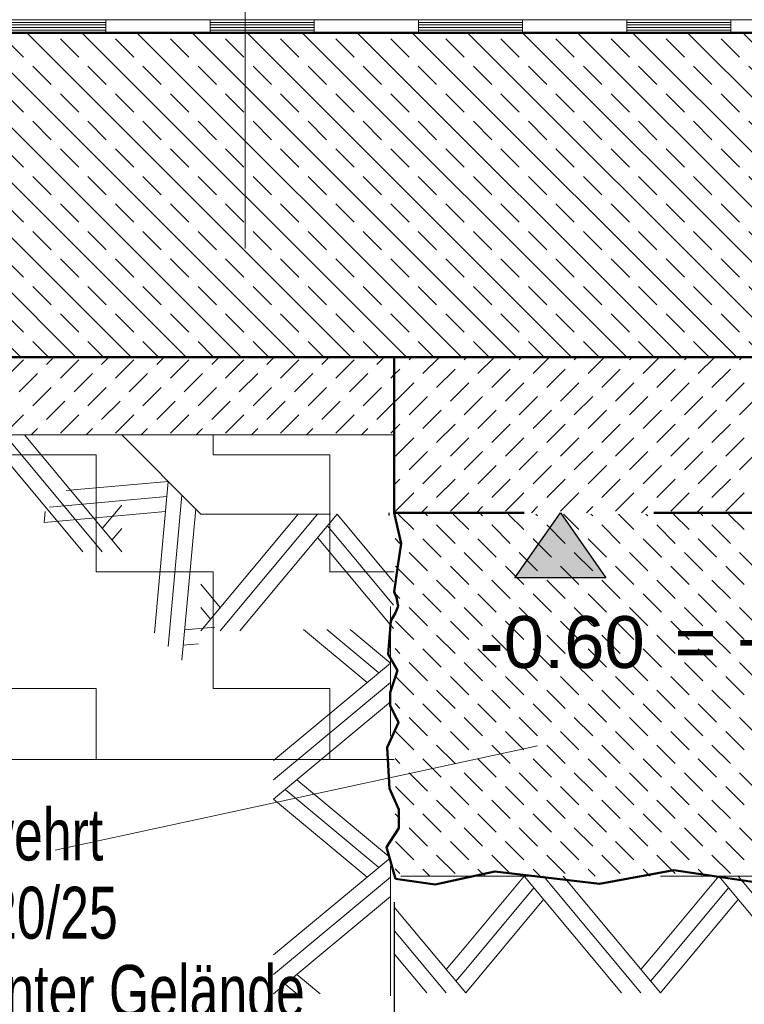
# Model space of a CAD drawing. Header units: metres. Extents: x 1316.5 to 1415.3, y -94.1 to -52.
# Tile 238 of 256: x 1392.421 to 1392.979, y -71.253 to -70.494. Entities that reach past the tile are written whole.
import ezdxf

# ---------------------------------------------------------------- set-up
doc = ezdxf.new("R2010")
doc.units = ezdxf.units.M
doc.header["$PDMODE"] = 65
for name, pattern in [('AUSGEZOGEN', [0]), ('PUNKT2_S9', [0.0015, 0, -0.0015]), ('STRICHLINIE2_S3', [0.055, 0.04, -0.015]), ('STRICHLINIE_S4', [0.008, 0.006, -0.002]), ('STRICHPUNKT2_S5', [0.1, 0.07, -0.01, 0.01, -0.01])]:
    doc.linetypes.add(name, pattern=pattern)
doc.layers.add('XR$1$_43212', color=7, linetype='Continuous')
for name, color, linetype, lineweight in [('XR$1$Allgemein', 4, 'AUSGEZOGEN', 13), ('XR$1$Legende', 4, 'AUSGEZOGEN', 13), ('XR$1$Maßlinie 1_50', 7, 'AUSGEZOGEN', 25), ('XR$1$Muster', 4, 'AUSGEZOGEN', 13), ('XR$1$Schraffur', 4, 'AUSGEZOGEN', 13), ('XR$1$Text 1_100', 3, 'AUSGEZOGEN', 18), ('XR$1$Text 1_50', 3, 'AUSGEZOGEN', 18), ('XR$1$Wand', 1, 'AUSGEZOGEN', 50), ('XR$1$Wand Mauerwerk tr_1', 42, 'AUSGEZOGEN', 18)]:
    doc.layers.add(name, color=color, linetype=linetype, lineweight=lineweight)
doc.styles.add('ARIAL', font='arial.ttf')
doc.dimstyles.new('DIMSTYLE_4', dxfattribs={"dimtxt": 0.04, "dimasz": 0.03, "dimexe": 0, "dimexo": 1e-06, "dimgap": 0.02, "dimtad": 2, "dimdec": 1, "dimlfac": 100, "dimrnd": 0.5, "dimzin": 4, "dimdsep": 46, "dimtxsty": 'ARIAL', "dimblk1": 'ALL_ML_KREIS', "dimblk2": 'ALL_ML_KREIS', "dimsah": 1, "dimcen": 0, "dimse1": 1, "dimse2": 1, "dimclrd": 7, "dimclre": 7, "dimclrt": 7, "dimadec": 0, "dimazin": 0, "dimtfac": 1, "dimtdec": 0, "dimtix": 1, "dimtmove": 2, "dimatfit": 3, "dimfxl": 0, "dimtzin": 0, "dimlwd": 0, "dimlwe": 25, "dimarcsym": 0})

# ---------------------------------------------------------------- blocks, each defined once
blk = doc.blocks.new('MUSTERELEMENT_20')
at = {"layer": 'XR$1$Muster', "color": 4, "linetype": 'AUSGEZOGEN', "lineweight": 13, "transparency": 33554687}
for p, q in [((1392.40723, -70.49453), (1392.56772, -70.49453)), ((1392.40723, -70.49653), (1392.48747, -70.49653)), ((1392.40723, -70.49853), (1392.48747, -70.49853)), ((1392.40723, -70.50053), (1392.48747, -70.50053)), ((1392.48747, -70.49453), (1392.48747, -70.50453)), ((1392.56772, -70.49453), (1392.7282, -70.49453)), ((1392.56772, -70.49453), (1392.56772, -70.50453)), ((1392.56772, -70.49453), (1392.56772, -70.50453)), ((1392.56772, -70.49653), (1392.64796, -70.49653)), ((1392.56772, -70.49853), (1392.64796, -70.49853)), ((1392.56772, -70.50053), (1392.64796, -70.50053)), ((1392.64796, -70.49453), (1392.64796, -70.50453)), ((1392.7282, -70.49453), (1392.88869, -70.49453)), ((1392.7282, -70.49453), (1392.7282, -70.50453)), ((1392.7282, -70.49453), (1392.7282, -70.50453)), ((1392.7282, -70.49653), (1392.80845, -70.49653)), ((1392.7282, -70.49853), (1392.80845, -70.49853)), ((1392.7282, -70.50053), (1392.80845, -70.50053)), ((1392.80845, -70.49453), (1392.80845, -70.50453)), ((1392.88869, -70.49453), (1393.04918, -70.49453)), ((1392.88869, -70.49453), (1392.88869, -70.50453)), ((1392.88869, -70.49453), (1392.88869, -70.50453)), ((1392.88869, -70.49653), (1392.96893, -70.49653)), ((1392.88869, -70.49853), (1392.96893, -70.49853)), ((1392.88869, -70.50053), (1392.96893, -70.50053)), ((1392.96893, -70.49453), (1392.96893, -70.50453)), ((1392.40723, -70.50253), (1392.48747, -70.50253)), ((1392.40723, -70.50453), (1392.56772, -70.50453)), ((1392.56772, -70.50253), (1392.64796, -70.50253)), ((1392.56772, -70.50453), (1392.7282, -70.50453)), ((1392.7282, -70.50253), (1392.80845, -70.50253)), ((1392.7282, -70.50453), (1392.88869, -70.50453)), ((1392.88869, -70.50253), (1392.96893, -70.50253)), ((1392.88869, -70.50453), (1393.04918, -70.50453))]:
    blk.add_line(p, q, dxfattribs=at)
blk = doc.blocks.new('MUSTERELEMENT_21')
at = {"layer": 'XR$1$Wand', "color": 52, "linetype": 'AUSGEZOGEN', "lineweight": 13, "transparency": 33554687}
for p, q in [((1392.80966, -71.15453), (1392.76466, -71.20853)), ((1392.88466, -71.24453), (1392.80966, -71.15453)), ((1392.89966, -71.24453), (1392.82466, -71.15453)), ((1392.91466, -71.24453), (1392.83966, -71.15453)), ((1392.95966, -71.15453), (1392.91466, -71.20853)), ((1393.03466, -71.24453), (1392.95966, -71.15453)), ((1393.04966, -71.24453), (1392.97466, -71.15453)), ((1393.06466, -71.24453), (1392.98966, -71.15453)), ((1393.10966, -71.15453), (1393.06466, -71.20853)), ((1393.18466, -71.24453), (1393.10966, -71.15453)), ((1393.19966, -71.24453), (1393.12466, -71.15453)), ((1393.21466, -71.24453), (1393.13966, -71.15453)), ((1392.81716, -71.16353), (1392.76466, -71.22653)), ((1392.96716, -71.16353), (1392.91466, -71.22653)), ((1393.11716, -71.16353), (1393.06466, -71.22653)), ((1392.82466, -71.17253), (1392.76466, -71.24453)), ((1392.97466, -71.17253), (1392.91466, -71.24453)), ((1393.12466, -71.17253), (1393.06466, -71.24453)), ((1392.76466, -71.24453), (1392.70966, -71.17853)), ((1392.74966, -71.24453), (1392.70966, -71.19653)), ((1392.73466, -71.24453), (1392.70966, -71.21453)), ((1392.76466, -71.20853), (1392.74966, -71.22653)), ((1392.91466, -71.20853), (1392.89966, -71.22653)), ((1393.06466, -71.20853), (1393.04966, -71.22653)), ((1393.21466, -71.20853), (1393.19966, -71.22653)), ((1392.76466, -71.22653), (1392.75716, -71.23553)), ((1392.91466, -71.22653), (1392.90716, -71.23553)), ((1393.06466, -71.22653), (1393.05716, -71.23553)), ((1393.21466, -71.22653), (1393.20716, -71.23553))]:
    blk.add_line(p, q, dxfattribs=at)
blk = doc.blocks.new('MUSTERELEMENT_25')
at = {"layer": 'XR$1$Wand', "color": 52, "linetype": 'AUSGEZOGEN', "lineweight": 13, "transparency": 33554687}
for p, q in [((1392.56058, -70.96544), (1392.63558, -70.87544)), ((1392.57558, -70.96544), (1392.65058, -70.87544)), ((1392.59058, -70.96544), (1392.66558, -70.87544)), ((1392.66558, -70.87544), (1392.70909, -70.92766)), ((1392.65808, -70.88444), (1392.70909, -70.94566)), ((1392.65058, -70.89344), (1392.70909, -70.96366)), ((1392.56058, -70.92944), (1392.57558, -70.94744)), ((1392.56058, -70.94744), (1392.56808, -70.95644))]:
    blk.add_line(p, q, dxfattribs=at)
blk = doc.blocks.new('MUSTERELEMENT_26')
at = {"layer": 'XR$1$Wand', "color": 52, "linetype": 'AUSGEZOGEN', "lineweight": 13, "transparency": 33554687}
for p, q in [((1392.53542, -70.85028), (1392.46541, -70.85665)), ((1392.52481, -70.96696), (1392.53542, -70.85028)), ((1392.46541, -70.85665), (1392.45676, -70.85743)), ((1392.53435, -70.86195), (1392.45268, -70.86937)), ((1392.53542, -70.97756), (1392.54602, -70.86089)), ((1392.43996, -70.8821), (1392.44074, -70.87345)), ((1392.53329, -70.87362), (1392.43996, -70.8821)), ((1392.45268, -70.86937), (1392.44403, -70.87016)), ((1392.57148, -70.96271), (1392.54814, -70.96483)), ((1392.55875, -70.97544), (1392.54708, -70.9765))]:
    blk.add_line(p, q, dxfattribs=at)
blk.add_lwpolyline([(1392.54602, -70.98817), (1392.54602, -70.98817), (1392.55663, -70.8715)], dxfattribs=at)
blk = doc.blocks.new('MUSTERELEMENT_27')
at = {"layer": 'XR$1$Wand', "color": 52, "linetype": 'AUSGEZOGEN', "lineweight": 13, "transparency": 33554687}
for p, q in [((1391.79466, -70.81453), (1391.76924, -70.84504)), ((1391.86966, -70.90453), (1391.79466, -70.81453)), ((1391.88466, -70.90453), (1391.80966, -70.81453)), ((1391.89966, -70.90453), (1391.82466, -70.81453)), ((1391.94466, -70.81453), (1391.89966, -70.86853)), ((1392.01966, -70.90453), (1391.94466, -70.81453)), ((1392.03466, -70.90453), (1391.95966, -70.81453)), ((1392.04966, -70.90453), (1391.97466, -70.81453)), ((1392.09466, -70.81453), (1392.04966, -70.86853)), ((1392.16966, -70.90453), (1392.09466, -70.81453)), ((1392.18466, -70.90453), (1392.10966, -70.81453)), ((1392.19966, -70.90453), (1392.12466, -70.81453)), ((1392.24466, -70.81453), (1392.19966, -70.86853)), ((1392.31966, -70.90453), (1392.24466, -70.81453)), ((1392.33466, -70.90453), (1392.25966, -70.81453)), ((1392.34966, -70.90453), (1392.27466, -70.81453)), ((1392.39466, -70.81453), (1392.34966, -70.86853)), ((1392.46966, -70.90453), (1392.39466, -70.81453)), ((1392.48466, -70.90453), (1392.40966, -70.81453)), ((1392.49966, -70.90453), (1392.42466, -70.81453)), ((1391.80216, -70.82353), (1391.76924, -70.86304)), ((1391.95216, -70.82353), (1391.89966, -70.88653)), ((1392.10216, -70.82353), (1392.04966, -70.88653)), ((1392.25216, -70.82353), (1392.19966, -70.88653)), ((1392.40216, -70.82353), (1392.34966, -70.88653)), ((1391.80966, -70.83253), (1391.76924, -70.88104)), ((1391.95966, -70.83253), (1391.89966, -70.90453)), ((1392.10966, -70.83253), (1392.04966, -70.90453)), ((1392.25966, -70.83253), (1392.19966, -70.90453)), ((1392.40966, -70.83253), (1392.34966, -70.90453)), ((1391.89966, -70.86853), (1391.88466, -70.88653)), ((1392.04966, -70.86853), (1392.03466, -70.88653)), ((1392.19966, -70.86853), (1392.18466, -70.88653)), ((1392.34966, -70.86853), (1392.33466, -70.88653)), ((1392.49966, -70.86853), (1392.48466, -70.88653)), ((1391.89966, -70.88653), (1391.89216, -70.89553)), ((1392.04966, -70.88653), (1392.04216, -70.89553)), ((1392.19966, -70.88653), (1392.19216, -70.89553)), ((1392.34966, -70.88653), (1392.34216, -70.89553)), ((1392.49966, -70.88653), (1392.49216, -70.89553))]:
    blk.add_line(p, q, dxfattribs=at)
blk = doc.blocks.new('MUSTERELEMENT_28')
at = {"layer": 'XR$1$Wand', "color": 52, "linetype": 'AUSGEZOGEN', "lineweight": 13, "transparency": 33554687}
for p, q in [((1392.68866, -71.00532), (1392.63972, -70.96453)), ((1392.69766, -70.99782), (1392.65772, -70.96453)), ((1392.70666, -70.99032), (1392.67572, -70.96453)), ((1392.61666, -71.06532), (1392.70666, -70.99032)), ((1392.61666, -71.08032), (1392.70666, -71.00532)), ((1392.61666, -71.09532), (1392.70666, -71.02032)), ((1392.65266, -71.09532), (1392.63466, -71.08032)), ((1392.63466, -71.09532), (1392.62566, -71.08782)), ((1392.68866, -71.15532), (1392.61666, -71.09532)), ((1392.69766, -71.14782), (1392.63466, -71.09532)), ((1392.70666, -71.14032), (1392.65266, -71.09532)), ((1392.61666, -71.21532), (1392.70666, -71.14032)), ((1392.61666, -71.23032), (1392.70666, -71.15532)), ((1392.61666, -71.24532), (1392.70666, -71.17032)), ((1392.65266, -71.24532), (1392.63466, -71.23032)), ((1392.63466, -71.24532), (1392.62566, -71.23782))]:
    blk.add_line(p, q, dxfattribs=at)
blk = doc.blocks.new('COMPLEX_KOTENVERMASSUNG_3')
at = {"layer": 'XR$1$_43212', "linetype": 'AUSGEZOGEN', "lineweight": 25, "transparency": 33554687}
blk.add_hatch(color=7, dxfattribs=at).paths.add_polyline_path([(1392.87264, -70.92453), (1392.80264, -70.92453), (1392.83764, -70.87453)], flags=16)
at = {"layer": 'XR$1$_43212', "color": 7, "linetype": 'AUSGEZOGEN', "lineweight": 25, "transparency": 33554687}
for p, q in [((1392.80264, -70.92453), (1392.83764, -70.87453)), ((1392.83764, -70.87453), (1392.87264, -70.92453)), ((1392.83764, -70.87453), (1392.83764, -70.87453)), ((1392.83764, -70.87453), (1392.83764, -70.87453)), ((1392.83764, -70.87453), (1392.83764, -70.87453)), ((1392.83764, -70.87453), (1392.83764, -70.87453)), ((1392.87264, -70.92453), (1392.80264, -70.92453))]:
    blk.add_line(p, q, dxfattribs=at)
at = {"layer": 'XR$1$_43212', "color": 7, "linetype": 'AUSGEZOGEN', "lineweight": 25, "transparency": 33554687, "insert": (1392.7753, -70.99469), "char_height": 0.04, "width": 0.1472353, "attachment_point": 7, "style": 'ARIAL'}
blk.add_mtext('\\W1.00;-0.60', dxfattribs=at)
blk = doc.blocks.new('ALL_ML_KREIS')
at = {"color": 0, "linetype": 'ByBlock', "lineweight": -2}
for p, q in [((0, -0.5), (0, 0.5)), ((-1, 0), (0.5, 0))]:
    blk.add_line(p, q, dxfattribs=at)
blk.add_circle((0, 0), 0.15, dxfattribs=at)
blk = doc.blocks.new('*D91')
at = {"layer": 'DEFPOINTS', "color": 7, "linetype": 'AUSGEZOGEN', "lineweight": 25, "transparency": 33554687}
for p in [(1392.70966, -71.09653), (1393.20966, -71.21653), (1393.20966, -71.48695)]:
    blk.add_point(p, dxfattribs=at)
at = {"layer": 'XR$1$Maßlinie 1_50', "color": 7, "linetype": 'AUSGEZOGEN', "lineweight": -2, "transparency": 33554687}
blk.add_line((1393.20966, -71.48695), (1392.70966, -71.48695), dxfattribs=at)
at = {"layer": 'XR$1$Maßlinie 1_50', "color": 7, "linetype": 'AUSGEZOGEN', "lineweight": 25, "transparency": 33554687, "xscale": 0.03, "yscale": 0.03, "zscale": 0.03}
for p, rotation in [((1392.70966, -71.48695), 180), ((1393.20966, -71.48695), 360)]:
    blk.add_blockref('ALL_ML_KREIS', p, dxfattribs=dict(at, rotation=rotation))
at = {"layer": 'XR$1$Maßlinie 1_50', "color": 7, "linetype": 'AUSGEZOGEN', "lineweight": 25, "transparency": 33554687, "insert": (1392.95792, -71.45627), "char_height": 0.04, "width": 0.16, "attachment_point": 5, "style": 'ARIAL'}
blk.add_mtext('\\A1;{\\A1;{50\\H0.026400;\\S^ ;}}', dxfattribs=at)
blk = doc.blocks.new('*D97')
at = {"layer": 'DEFPOINTS', "color": 7, "linetype": 'AUSGEZOGEN', "lineweight": 25, "transparency": 33554687}
for p in [(1392.87528, -70.75453), (1391.56539, -71.15453), (1392.40966, -71.15453)]:
    blk.add_point(p, dxfattribs=at)
at = {"layer": 'XR$1$Maßlinie 1_50', "color": 7, "linetype": 'AUSGEZOGEN', "lineweight": -2, "transparency": 33554687}
blk.add_line((1391.56539, -71.15453), (1391.56539, -70.75453), dxfattribs=at)
at = {"layer": 'XR$1$Maßlinie 1_50', "color": 7, "linetype": 'AUSGEZOGEN', "lineweight": 25, "transparency": 33554687, "xscale": 0.03, "yscale": 0.03, "zscale": 0.03}
for p, rotation in [((1391.56539, -70.75453), 90), ((1391.56539, -71.15453), 270)]:
    blk.add_blockref('ALL_ML_KREIS', p, dxfattribs=dict(at, rotation=rotation))
at = {"layer": 'XR$1$Maßlinie 1_50', "color": 7, "linetype": 'AUSGEZOGEN', "lineweight": 25, "transparency": 33554687, "insert": (1391.53471, -70.95627), "char_height": 0.04, "width": 0.16, "attachment_point": 5, "rotation": 90, "style": 'ARIAL'}
blk.add_mtext('\\A1;{\\A1;{40\\H0.026400;\\S^ ;}}', dxfattribs=at)
blk = doc.blocks.new('*D98')
at = {"layer": 'DEFPOINTS', "color": 7, "linetype": 'AUSGEZOGEN', "lineweight": 25, "transparency": 33554687}
for p in [(1392.87528, -70.50453), (1391.56539, -70.75453), (1392.87528, -70.75453)]:
    blk.add_point(p, dxfattribs=at)
at = {"layer": 'XR$1$Maßlinie 1_50', "color": 7, "linetype": 'AUSGEZOGEN', "lineweight": -2, "transparency": 33554687}
blk.add_line((1391.56539, -70.75453), (1391.56539, -70.50453), dxfattribs=at)
at = {"layer": 'XR$1$Maßlinie 1_50', "color": 7, "linetype": 'AUSGEZOGEN', "lineweight": 25, "transparency": 33554687, "xscale": 0.03, "yscale": 0.03, "zscale": 0.03}
for p, rotation in [((1391.56539, -70.50453), 90), ((1391.56539, -70.75453), 270)]:
    blk.add_blockref('ALL_ML_KREIS', p, dxfattribs=dict(at, rotation=rotation))
at = {"layer": 'XR$1$Maßlinie 1_50', "color": 7, "linetype": 'AUSGEZOGEN', "lineweight": 25, "transparency": 33554687, "insert": (1391.53471, -70.63149), "char_height": 0.04, "width": 0.16, "attachment_point": 5, "rotation": 90, "style": 'ARIAL'}
blk.add_mtext('\\A1;{\\A1;{25\\H0.026400;\\S^ ;}}', dxfattribs=at)
blk = doc.blocks.new('*D99')
at = {"layer": 'DEFPOINTS', "color": 7, "linetype": 'AUSGEZOGEN', "lineweight": 25, "transparency": 33554687}
for p in [(1392.87528, -70.27453), (1391.56539, -70.50453), (1392.87528, -70.50453)]:
    blk.add_point(p, dxfattribs=at)
at = {"layer": 'XR$1$Maßlinie 1_50', "color": 7, "linetype": 'AUSGEZOGEN', "lineweight": -2, "transparency": 33554687}
blk.add_line((1391.56539, -70.50453), (1391.56539, -70.27453), dxfattribs=at)
at = {"layer": 'XR$1$Maßlinie 1_50', "color": 7, "linetype": 'AUSGEZOGEN', "lineweight": 25, "transparency": 33554687, "xscale": 0.03, "yscale": 0.03, "zscale": 0.03}
for p, rotation in [((1391.56539, -70.27453), 90), ((1391.56539, -70.50453), 270)]:
    blk.add_blockref('ALL_ML_KREIS', p, dxfattribs=dict(at, rotation=rotation))
at = {"layer": 'XR$1$Maßlinie 1_50', "color": 7, "linetype": 'AUSGEZOGEN', "lineweight": 25, "transparency": 33554687, "insert": (1391.53468, -70.39134), "char_height": 0.04, "width": 0.16, "attachment_point": 5, "rotation": 90, "style": 'ARIAL'}
blk.add_mtext('\\A1;{\\A1;{23\\H0.026400;\\S^ ;}}', dxfattribs=at)

msp = doc.modelspace()

# ---------------------------------------------------------------- hatches: boundary and pattern name
at = {"layer": 'XR$1$Muster', "linetype": 'PUNKT2_S9', "lineweight": 13, "transparency": 33554687}
h = msp.add_hatch(dxfattribs=at)
h.set_pattern_fill('MUSTER', color=35, scale=0.09, style=0, pattern_type=2)
h.set_pattern_definition([(0, (0.18, 0.18), (0.09, 0.09), [0.09, -0.09]), (90, (0.18, 0.18), (-0.09, 0.09), [0.09, -0.09])])
h.paths.add_polyline_path([(1392.70966, -71.06453), (1392.70966, -70.81453), (1391.76528, -70.81453), (1391.76528, -71.06453)], flags=0)
at = {"layer": 'XR$1$Schraffur', "linetype": 'AUSGEZOGEN', "lineweight": 13, "transparency": 33554687}
h = msp.add_hatch(dxfattribs=at)
h.set_pattern_fill('SCHRAFFUR_7', color=52, scale=0.01, angle=90, style=0, pattern_type=2)
h.set_pattern_definition([(135, (0, 0), (-0.02121320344, -0.02121320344), []), (135, (-0.010607, -0.010607), (-0.02121320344, -0.02121320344), [0.02, -0.01])])
h.paths.add_polyline_path([(1391.76528, -70.50453), (1391.76528, -70.75453), (1393.20966, -70.75453), (1393.20966, -70.50453)], flags=0)
h = msp.add_hatch(dxfattribs=at)
h.set_pattern_fill('SCHRAFFUR_10', color=52, scale=0.01, angle=90, style=0, pattern_type=2)
h.set_pattern_definition([(225, (0, 0), (0.02121320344, -0.02121320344), [0.02, -0.01]), (225, (0.010607, -0.010607), (0.02121320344, -0.02121320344), [0.02, -0.01])])
h.paths.add_polyline_path([(1392.70966, -70.81453), (1392.70966, -70.75453), (1391.76528, -70.75453), (1391.76528, -70.81453)], flags=0)
h = msp.add_hatch(dxfattribs=at)
h.set_pattern_fill('SCHRAFFUR_8', color=52, scale=0.01, style=0, pattern_type=2)
h.set_pattern_definition([(45, (0, 0), (-0.02121320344, 0.02121320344), [0.02, -0.01]), (45, (-0.010607, 0.010607), (-0.02121320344, 0.02121320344), [0.02, -0.01])])
h.paths.add_polyline_path([(1392.70966, -70.87453), (1393.20966, -70.87453), (1393.20966, -70.75453), (1392.70966, -70.75453)], flags=0)
h = msp.add_hatch(dxfattribs=at)
h.set_pattern_fill('SCHRAFFUR_8', color=52, scale=0.01, angle=270, style=0, pattern_type=2)
h.set_pattern_definition([(315, (0, 0), (0.02121320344, 0.02121320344), [0.02, -0.01]), (315, (0.010607, 0.010607), (0.02121320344, 0.02121320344), [0.02, -0.01])])
h.paths.add_polyline_path([(1392.71024, -71.15453), (1393.21024, -71.15453), (1393.21024, -70.87544), (1392.71024, -70.87544)], flags=0)

# ---------------------------------------------------------------- linework, layer by layer
at = {"layer": 'XR$1$Allgemein', "color": 7, "linetype": 'AUSGEZOGEN', "lineweight": 13, "transparency": 33554687}
msp.add_line((1391.76528, -70.81453), (1392.70966, -70.81453), dxfattribs=at)
at = {"layer": 'XR$1$Legende', "color": 4, "linetype": 'STRICHLINIE2_S3', "lineweight": 13, "transparency": 33554687}
for p, q in [((1392.49966, -70.81453), (1391.76924, -70.81453)), ((1392.56058, -70.87544), (1392.49966, -70.81453)), ((1392.56058, -70.87544), (1392.70909, -70.87544)), ((1392.70666, -71.24678), (1392.70666, -70.87453)), ((1393.21466, -71.15453), (1392.70966, -71.15453))]:
    msp.add_line(p, q, dxfattribs=at)
at = {"layer": 'XR$1$Muster', "color": 4, "linetype": 'AUSGEZOGEN', "lineweight": 13, "transparency": 33554687}
msp.add_line((1392.70966, -71.06453), (1391.76528, -71.06453), dxfattribs=at)
at = {"layer": 'XR$1$Text 1_100', "color": 3, "linetype": 'AUSGEZOGEN', "lineweight": 18, "transparency": 33554687}
msp.add_line((1392.59489, -69.44541), (1392.59489, -70.67075), dxfattribs=at)
at = {"layer": 'XR$1$Text 1_100', "color": 4, "linetype": 'AUSGEZOGEN', "lineweight": 13, "transparency": 33554687}
msp.add_line((1392.44841, -71.13465), (1392.82002, -71.0541), dxfattribs=at)
at = {"layer": 'XR$1$Text 1_50', "color": 3, "linetype": 'STRICHPUNKT2_S5', "lineweight": 25, "transparency": 33554687}
msp.add_line((1392.70966, -71.17453), (1392.70966, -71.52753), dxfattribs=at)
at = {"layer": 'XR$1$Wand', "color": 1, "linetype": 'AUSGEZOGEN', "lineweight": 50, "transparency": 33554687}
for p, q in [((1393.20966, -70.50453), (1391.76528, -70.50453)), ((1393.20966, -70.75453), (1391.76528, -70.75453)), ((1392.70966, -70.75453), (1392.70966, -70.87453)), ((1392.70966, -70.87453), (1392.71024, -70.87544))]:
    msp.add_line(p, q, dxfattribs=at)
at = {"layer": 'XR$1$Wand', "color": 1, "linetype": 'STRICHLINIE_S4', "lineweight": 50, "transparency": 33554687}
msp.add_line((1393.20966, -70.87453), (1392.70966, -70.87453), dxfattribs=at)
at = {"layer": 'XR$1$Wand', "color": 1, "linetype": 'AUSGEZOGEN', "lineweight": 50, "transparency": 33554687}
for points in [[(1392.70966, -70.87453), (1392.71498, -70.89822), (1392.71245, -70.9153), (1392.70966, -70.93555), (1392.71133, -70.93987), (1392.71257, -70.9465), (1392.71071, -70.95158), (1392.70687, -70.9578), (1392.7049, -70.98347), (1392.71202, -70.99613), (1392.70649, -71.01313), (1392.70649, -71.02313), (1392.71281, -71.03606), (1392.70404, -71.05538), (1392.70602, -71.08701), (1392.71313, -71.10322), (1392.71313, -71.10752), (1392.71313, -71.11752), (1392.70359, -71.13224), (1392.71059, -71.15674)], [(1392.71059, -71.15674), (1392.74114, -71.16087), (1392.78711, -71.15099), (1392.86768, -71.16038), (1392.92501, -71.15), (1393.01151, -71.16285), (1393.06538, -71.15099), (1393.13903, -71.15889), (1393.1761, -71.1495), (1393.20966, -71.15453), (1393.21274, -71.12556), (1393.2061, -71.10753), (1393.21211, -71.06957), (1393.20642, -71.0411), (1393.22004, -70.98136), (1393.20423, -70.94626), (1393.21466, -70.89485), (1393.21824, -70.8815), (1393.20997, -70.87453), (1393.20966, -70.87453)]]:
    msp.add_lwpolyline(points, dxfattribs=at)
msp.add_lwpolyline([(1392.71435, -70.88841), (1392.71435, -70.88841)], close=True, dxfattribs=at)
at = {"layer": 'XR$1$Wand Mauerwerk tr_1', "color": 7, "linetype": 'AUSGEZOGEN', "lineweight": 25, "transparency": 33554687}
msp.add_line((1392.70532, -70.87453), (1392.70532, -70.87654), dxfattribs=at)

# ---------------------------------------------------------------- block references
at = {"layer": 'XR$1$_43212', "color": 7, "linetype": 'AUSGEZOGEN', "lineweight": 25, "transparency": 33554687}
msp.add_blockref('COMPLEX_KOTENVERMASSUNG_3', (0, 0), dxfattribs=at)
at = {"layer": 'XR$1$Muster', "color": 4, "linetype": 'AUSGEZOGEN', "lineweight": 13, "transparency": 33554687}
msp.add_blockref('MUSTERELEMENT_20', (0, 0), dxfattribs=at)
at = {"layer": 'XR$1$Wand', "color": 52, "linetype": 'AUSGEZOGEN', "lineweight": 13, "transparency": 33554687}
for name in ['MUSTERELEMENT_27', 'MUSTERELEMENT_26', 'MUSTERELEMENT_25', 'MUSTERELEMENT_28', 'MUSTERELEMENT_21']:
    msp.add_blockref(name, (0, 0), dxfattribs=at)

# ---------------------------------------------------------------- texts
at = {"layer": 'XR$1$Text 1_100', "color": 3, "linetype": 'AUSGEZOGEN', "lineweight": 25, "transparency": 33554687, "insert": (1392.92542, -70.99464), "char_height": 0.04, "width": 0.2566791, "attachment_point": 7, "style": 'ARIAL'}
msp.add_mtext('\\W1.00;= + 33.00', dxfattribs=at)
at = {"layer": 'XR$1$Text 1_100', "color": 3, "linetype": 'AUSGEZOGEN', "lineweight": 18, "transparency": 33554687, "insert": (1392.05732, -71.10249), "char_height": 0.04, "width": 0.6000601, "attachment_point": 1, "line_spacing_factor": 0.903614, "style": 'ARIAL'}
msp.add_mtext('\\A1;{\\fArial|i0|b0;\\H0.040000;\\W0.714286;\\C3;Frostschürze unbewehrt}\\P{\\fArial|i0|b0;\\H0.040000;\\W0.714286;\\C3;b/h 500/400 mm, C20/25}\\P{\\fArial|i0|b0;\\H0.040000;\\W0.714286;\\C3;UK mind. 800 mm unter Gelände}\\P{\\fArial|i0|b0;\\H0.040000;\\W0.714286;\\C3;unterer Bereich Erdschalung}\\P', dxfattribs=at)

# ---------------------------------------------------------------- dimensions: what is measured, and where the dimension line sits
at = {"layer": 'XR$1$Maßlinie 1_50', "color": 7, "linetype": 'AUSGEZOGEN', "lineweight": 25, "transparency": 33554687}
for base, p1, p2, angle, picture, middle in [((1391.56539, -70.27453), (1392.87528, -70.50453), (1392.87528, -70.27453), 90, '*D99', (1391.53468, -70.39134)), ((1391.56539, -70.50453), (1392.87528, -70.75453), (1392.87528, -70.50453), 90, '*D98', (1391.53471, -70.63149)), ((1391.56539, -70.75453), (1392.40966, -71.15453), (1392.87528, -70.75453), 90, '*D97', (1391.53471, -70.95627)), ((1392.70966, -71.48695), (1393.20966, -71.21653), (1392.70966, -71.09653), 180, '*D91', (1392.95792, -71.45627))]:
    dim = msp.add_linear_dim(base=base, p1=p1, p2=p2, angle=angle, dimstyle='DIMSTYLE_4', override={"dimpost": '<>', "dimclrd": 7, "dimclre": 7, "dimclrt": 7, "dimlwd": 0, "dimlwe": 25}, dxfattribs=at)
    dim.commit()
    dim.dimension.update_dxf_attribs({"geometry": picture, "text_midpoint": middle, "dimtype": 160})

doc.saveas('drawing.dxf')
